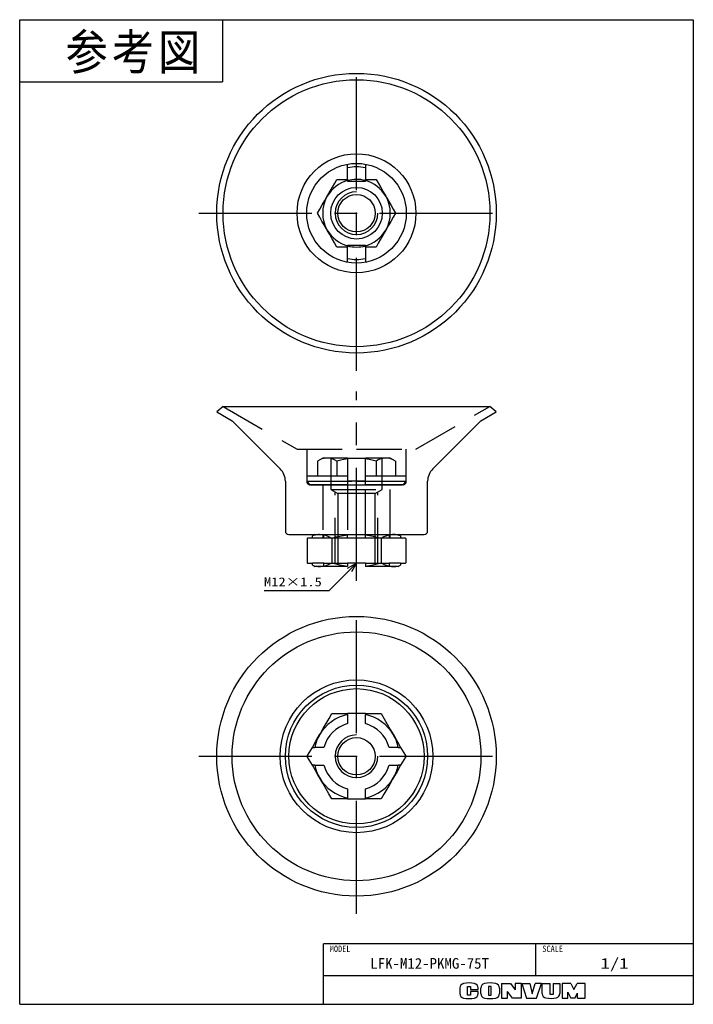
# Model space of a CAD drawing. Extents: x 0 to 189, y 0 to 277.
import ezdxf

# ---------------------------------------------------------------- set-up
doc = ezdxf.new("R2010")
doc.units = 0
doc.linetypes.add('CENTER', pattern=[50.8, 31.75, -6.35, 6.35, -6.35])
doc.linetypes.add('DASHED', pattern=[19.05, 12.7, -6.35])
doc.layers.get('0').update_dxf_attribs({"linetype": 'CONTINUOUS'})
doc.styles.add('MX_NOTE_STANDARD', font='txt.sh', dxfattribs={"bigfont": 'extfont'})
doc.dimstyles.new('MXDIMSTYLE', dxfattribs={"dimtxt": 2.5, "dimasz": 2.5, "dimexe": 1, "dimexo": 1, "dimgap": 1, "dimtad": 1, "dimdsep": 46, "dimtxsty": 'MX_NOTE_STANDARD', "dimblk1": 'OPEN30', "dimblk2": 'OPEN30', "dimsah": 1, "dimcen": 2.5, "dimadec": 0, "dimazin": 0, "dimtfac": 1, "dimtmove": 0, "dimatfit": 3, "dimldrblk": 'OPEN30', "dimfxl": 1, "dimtzin": 0, "dimarcsym": 0})

# ---------------------------------------------------------------- blocks, each defined once
blk = doc.blocks.new('_OPEN30')
at = {"color": 0, "linetype": 'ByBlock', "lineweight": -2}
for p, q in [((-1, 0.267949), (0, 0)), ((0, 0), (-1, -0.267949)), ((0, 0), (-1, 0))]:
    blk.add_line(p, q, dxfattribs=at)

msp = doc.modelspace()

# ---------------------------------------------------------------- linework, layer by layer
at = {"color": 150, "linetype": 'Continuous'}
for p, q in [((0, 0), (0, 276.624973)), ((0, 276.624973), (189.357336, 276.624973)), ((57, 276.624973), (57, 259.124973)), ((189.357336, 276.624973), (189.357336, 0)), ((0, 259.124973), (57, 259.124973)), ((0, 0), (189.357336, 0))]:
    msp.add_line(p, q, dxfattribs=at)
at = {"color": 1, "linetype": 'CENTER'}
for p, q in [((94.678668, 177.971055), (94.678668, 266.551055)), ((50.388668, 222.261055), (138.968668, 222.261055)), ((94.678668, 118.971055), (94.678668, 172.204187)), ((94.678668, 25.391055), (94.678668, 113.971055)), ((50.388668, 69.681055), (138.968668, 69.681055))]:
    msp.add_line(p, q, dxfattribs=at)
at = {"color": 7, "linetype": 'Continuous'}
for p, q in [((92.178668, 231.761055), (92.178668, 236.036032)), ((97.178668, 236.036032), (97.178668, 231.761055)), ((92.178668, 231.761055), (92.178668, 231.426206)), ((92.178668, 231.261055), (92.178668, 231.426206)), ((92.178668, 231.261055), (97.178668, 231.261055)), ((97.178668, 231.426206), (97.178668, 231.761055)), ((97.178668, 231.261055), (97.178668, 231.426206)), ((92.178668, 213.261055), (92.178668, 213.095903)), ((92.178668, 213.261055), (97.178668, 213.261055)), ((92.178668, 213.095903), (92.178668, 212.761055)), ((97.178668, 213.261055), (97.178668, 213.095903)), ((97.178668, 212.761055), (97.178668, 213.095903)), ((92.178668, 208.486077), (92.178668, 212.761055)), ((97.178668, 212.761055), (97.178668, 208.486077)), ((57.178668, 167.971055), (55.388668, 166.471055)), ((55.388668, 166.471055), (59.718795, 163.971055)), ((57.178668, 167.971055), (94.678668, 167.971055)), ((94.678668, 167.971055), (132.178668, 167.971055)), ((129.638541, 163.971055), (133.968668, 166.471055)), ((133.968668, 166.471055), (132.178668, 167.971055)), ((59.718795, 163.971055), (73.214202, 150.475648)), ((116.143134, 150.475648), (129.638541, 163.971055)), ((74.678668, 146.940114), (74.678668, 132.971055)), ((114.678668, 132.971055), (114.678668, 146.940114)), ((75.678668, 131.971055), (94.678668, 131.971055)), ((80.948354, 130.971055), (80.822262, 130.899258)), ((80.946617, 130.971055), (80.822262, 130.899258)), ((80.822262, 130.899258), (80.822262, 124.042851)), ((80.946617, 130.971055), (80.948354, 130.971055)), ((82.265637, 130.971055), (80.948354, 130.971055)), ((82.941974, 131.971055), (82.265637, 131.588687)), ((82.265637, 130.971055), (82.265637, 131.588687)), ((87.750465, 130.899258), (87.750465, 124.042851)), ((92.178668, 131.8223), (92.178668, 131.971055)), ((92.178668, 130.971055), (92.178668, 131.8223)), ((97.178668, 130.971055), (92.178668, 130.971055)), ((94.678668, 131.971055), (113.678668, 131.971055)), ((97.178668, 131.971055), (97.178668, 131.8223)), ((97.178668, 130.971055), (97.178668, 131.8223)), ((101.606871, 130.899258), (101.606871, 124.042851)), ((107.091699, 131.588687), (106.415363, 131.971055)), ((107.091699, 131.588687), (107.091699, 130.971055)), ((108.408982, 130.971055), (107.091699, 130.971055)), ((108.408982, 130.971055), (108.410719, 130.971055)), ((108.535075, 130.899258), (108.408982, 130.971055)), ((108.535075, 130.899258), (108.410719, 130.971055)), ((108.535075, 130.899258), (108.535075, 124.042851)), ((80.822262, 124.042851), (80.948354, 123.971055)), ((80.822262, 124.042851), (80.946617, 123.971055)), ((80.948354, 123.971055), (80.946617, 123.971055)), ((80.948354, 123.971055), (82.265637, 123.971055)), ((82.265637, 123.353422), (82.265637, 123.971055)), ((82.265637, 123.353422), (82.941974, 122.971055)), ((84.286363, 122.971055), (82.941974, 122.971055)), ((92.178668, 122.971055), (84.286363, 122.971055)), ((92.178668, 123.971055), (92.178668, 123.119809)), ((97.178668, 123.971055), (92.178668, 123.971055)), ((92.178668, 122.971055), (92.178668, 123.119809)), ((97.178668, 123.971055), (97.178668, 123.119809)), ((97.178668, 123.119809), (97.178668, 122.971055)), ((105.070973, 122.971055), (97.178668, 122.971055)), ((106.415363, 122.971055), (105.070973, 122.971055)), ((106.415363, 122.971055), (107.091699, 123.353422)), ((107.091699, 123.971055), (107.091699, 123.353422)), ((107.091699, 123.971055), (108.408982, 123.971055)), ((108.408982, 123.971055), (108.535075, 124.042851)), ((108.410719, 123.971055), (108.408982, 123.971055)), ((108.410719, 123.971055), (108.535075, 124.042851)), ((97.178668, 81.681055), (92.178668, 81.681055)), ((92.178668, 81.417749), (92.178668, 81.681055)), ((92.178668, 81.417749), (92.178668, 78.846206)), ((97.178668, 81.681055), (97.178668, 81.417749)), ((97.178668, 78.846206), (97.178668, 81.417749)), ((80.948354, 69.899453), (82.265637, 72.181055)), ((82.265637, 72.181055), (82.941974, 72.181055)), ((85.513517, 72.181055), (82.941974, 72.181055)), ((106.415363, 72.181055), (103.84382, 72.181055)), ((106.415363, 72.181055), (107.091699, 72.181055)), ((107.091699, 72.181055), (108.408982, 69.899453)), ((80.822262, 69.681055), (80.948354, 69.899453)), ((80.948354, 69.462656), (80.822262, 69.681055)), ((82.265637, 67.181055), (80.948354, 69.462656)), ((108.408982, 69.462656), (107.091699, 67.181055)), ((108.408982, 69.899453), (108.535075, 69.681055)), ((108.535075, 69.681055), (108.408982, 69.462656)), ((82.941974, 67.181055), (82.265637, 67.181055)), ((82.941974, 67.181055), (85.513517, 67.181055)), ((103.84382, 67.181055), (106.415363, 67.181055)), ((107.091699, 67.181055), (106.415363, 67.181055)), ((92.178668, 60.515903), (92.178668, 57.94436)), ((97.178668, 57.94436), (97.178668, 60.515903)), ((92.178668, 57.681055), (92.178668, 57.94436)), ((92.178668, 57.681055), (97.178668, 57.681055)), ((97.178668, 57.94436), (97.178668, 57.681055))]:
    msp.add_line(p, q, dxfattribs=at)
at = {"color": 7, "linetype": 'DASHED'}
for p, q in [((57.178668, 167.971055), (77.963278, 155.971055)), ((111.394058, 155.971055), (132.178668, 167.971055)), ((77.963278, 155.971055), (94.678668, 155.971055)), ((80.678668, 155.971055), (80.678668, 146.971055)), ((94.678668, 155.971055), (111.394058, 155.971055)), ((108.678668, 146.971055), (108.678668, 155.971055)), ((85.178668, 153.471055), (83.709013, 152.622549)), ((83.709013, 152.622549), (83.709013, 148.471055)), ((86.451427, 153.471055), (85.178668, 153.471055)), ((92.178668, 153.471055), (86.451427, 153.471055)), ((87.428668, 153.471055), (87.428668, 144.671055)), ((89.193841, 152.622549), (89.193841, 148.471055)), ((92.178668, 153.471055), (92.178668, 153.284316)), ((92.178668, 153.471055), (97.178668, 153.471055)), ((92.178668, 153.284316), (92.178668, 148.471055)), ((102.90591, 153.471055), (97.178668, 153.471055)), ((97.178668, 153.284316), (97.178668, 153.471055)), ((97.178668, 148.471055), (97.178668, 153.284316)), ((100.163496, 152.622549), (100.163496, 148.471055)), ((101.928668, 144.671055), (101.928668, 153.471055)), ((104.178668, 153.471055), (102.90591, 153.471055)), ((105.648323, 152.622549), (104.178668, 153.471055)), ((105.648323, 152.622549), (105.648323, 148.471055)), ((80.678668, 148.471055), (80.678668, 146.971055)), ((80.678668, 148.471055), (92.178668, 148.471055)), ((80.678668, 146.971055), (81.678668, 145.971055)), ((80.678668, 146.971055), (92.178668, 146.971055)), ((80.678668, 146.971055), (94.678668, 146.971055)), ((92.178668, 148.471055), (92.178668, 146.971055)), ((92.178668, 146.971055), (92.178668, 145.971055)), ((94.678668, 146.971055), (92.178668, 146.971055)), ((94.678668, 146.971055), (108.678668, 146.971055)), ((97.178668, 146.971055), (94.678668, 146.971055)), ((97.178668, 148.471055), (108.678668, 148.471055)), ((97.178668, 146.971055), (97.178668, 148.471055)), ((97.178668, 146.971055), (108.678668, 146.971055)), ((97.178668, 145.971055), (97.178668, 146.971055)), ((107.678668, 145.971055), (108.678668, 146.971055)), ((108.678668, 146.971055), (108.678668, 148.471055)), ((92.178668, 145.971055), (81.678668, 145.971055)), ((81.678668, 145.971055), (94.678668, 145.971055)), ((85.178668, 145.971055), (85.178668, 131.971055)), ((85.228668, 145.971055), (85.228668, 131.971055)), ((87.428668, 144.671055), (89.428668, 143.469333)), ((87.428668, 144.671055), (101.928668, 144.671055)), ((92.178668, 145.971055), (92.178668, 131.989065)), ((94.678668, 145.971055), (107.678668, 145.971055)), ((107.678668, 145.971055), (97.178668, 145.971055)), ((97.178668, 131.989065), (97.178668, 145.971055)), ((99.928668, 143.469333), (101.928668, 144.671055)), ((104.128668, 131.971055), (104.128668, 145.971055)), ((104.178668, 131.971055), (104.178668, 145.971055)), ((89.428668, 143.469333), (89.428668, 130.971055)), ((94.678668, 143.469333), (89.428668, 143.469333)), ((99.928668, 143.469333), (94.678668, 143.469333)), ((99.928668, 130.971055), (99.928668, 143.469333)), ((85.513517, 130.971055), (82.265637, 130.971055)), ((85.228668, 131.971055), (85.228668, 130.971055)), ((85.513517, 130.971055), (85.513517, 131.971055)), ((92.178668, 130.971055), (85.513517, 130.971055)), ((89.428668, 130.971055), (89.428668, 123.971055)), ((103.84382, 130.971055), (97.178668, 130.971055)), ((99.928668, 123.971055), (99.928668, 130.971055)), ((103.84382, 131.971055), (103.84382, 130.971055)), ((107.091699, 130.971055), (103.84382, 130.971055)), ((104.128668, 130.971055), (104.128668, 131.971055)), ((85.513517, 123.971055), (82.265637, 123.971055)), ((85.513517, 122.971055), (85.513517, 123.971055)), ((85.513517, 123.971055), (92.178668, 123.971055)), ((97.178668, 123.971055), (103.84382, 123.971055)), ((107.091699, 123.971055), (103.84382, 123.971055)), ((103.84382, 123.971055), (103.84382, 122.971055))]:
    msp.add_line(p, q, dxfattribs=at)
at = {"color": 20, "linetype": 'DASHED'}
for p, q in [((88.678668, 123.971055), (88.678668, 143.919979)), ((100.678668, 123.971055), (100.678668, 143.919979))]:
    msp.add_line(p, q, dxfattribs=at)
at = {"color": 255, "linetype": 'Continuous'}
for p, q in [((189.357336, 17), (85.357336, 17)), ((85.357336, 0), (85.357336, 17)), ((145.106338, 8), (145.106338, 17)), ((189.357336, 8), (85.357336, 8))]:
    msp.add_line(p, q, dxfattribs=at)
at = {"color": 220, "linetype": 'Continuous'}
for p, q in [((135.457336, 5.891946), (135.457336, 1.711946)), ((135.457336, 5.891946), (137.957336, 5.891946)), ((137.957336, 5.891946), (139.257336, 4.080613)), ((140.957336, 5.891946), (139.257336, 5.891946)), ((139.257336, 5.891946), (139.257336, 4.080613)), ((140.957336, 5.891946), (140.957336, 1.711946)), ((141.137336, 5.891946), (142.507336, 1.711946)), ((141.137336, 5.891946), (143.387336, 5.891946)), ((143.387336, 5.891946), (144.057336, 2.911946)), ((144.057336, 2.911946), (144.857336, 5.891946)), ((146.657336, 5.891946), (144.857336, 5.891946)), ((145.257336, 1.711946), (146.657336, 5.891946)), ((146.907336, 2.962978), (146.907336, 5.891946)), ((146.907336, 5.891946), (149.157336, 5.891946)), ((149.157336, 2.711946), (149.157336, 5.891946)), ((149.937336, 5.891946), (151.807336, 5.891946)), ((149.937336, 5.891946), (149.937336, 2.711946)), ((151.807336, 5.891946), (151.807336, 3.011886)), ((152.487336, 5.891946), (152.487336, 1.711946)), ((154.957336, 5.891946), (152.487336, 5.891946)), ((154.957336, 5.891946), (155.777336, 4.191946)), ((155.777336, 4.191946), (156.717336, 5.891946)), ((158.957336, 5.891946), (156.717336, 5.891946)), ((158.957336, 1.711946), (158.957336, 5.891946)), ((123.757336, 4.584631), (123.757336, 3.019261)), ((125.907336, 5.041946), (126.757336, 5.041946)), ((125.907336, 2.591946), (125.907336, 5.041946)), ((126.757336, 5.041946), (126.757336, 4.161946)), ((126.757336, 4.161946), (128.857336, 4.161946)), ((128.857336, 3.591946), (126.757336, 3.591946)), ((126.757336, 3.591946), (126.757336, 2.591946)), ((128.857336, 4.161946), (128.857336, 4.584631)), ((128.857336, 3.019261), (128.857336, 3.591946)), ((129.607336, 3.033004), (129.607336, 4.570888)), ((132.557336, 5.041946), (131.807336, 5.041946)), ((131.807336, 5.041946), (131.807336, 2.591946)), ((132.557336, 2.591946), (132.557336, 5.041946)), ((134.837336, 4.570888), (134.837336, 3.033004)), ((138.537336, 1.711946), (137.137336, 3.611946)), ((137.137336, 1.711946), (137.137336, 3.611946)), ((154.047336, 3.366492), (154.957336, 1.711946)), ((154.047336, 1.711946), (154.047336, 3.366492)), ((156.057336, 1.711946), (156.807336, 3.161946)), ((156.807336, 1.711946), (156.807336, 3.161946)), ((126.757336, 2.591946), (125.907336, 2.591946)), ((131.807336, 2.591946), (132.557336, 2.591946)), ((135.457336, 1.711946), (137.137336, 1.711946)), ((140.957336, 1.711946), (138.537336, 1.711946)), ((142.507336, 1.711946), (145.257336, 1.711946)), ((149.937336, 2.711946), (149.157336, 2.711946)), ((152.487336, 1.711946), (154.077336, 1.711946)), ((156.057336, 1.711946), (154.957336, 1.711946)), ((156.807336, 1.711946), (158.957336, 1.711946))]:
    msp.add_line(p, q, dxfattribs=at)
at = {"color": 7, "linetype": 'Continuous'}
for points in [[(86.451427, 227.011055), (86.646451, 227.348846), (87.286544, 228.45752), (87.922155, 229.55843), (88.562072, 230.666799), (89.193841, 231.761055)], [(89.193841, 231.761055), (90.671895, 231.761055), (92.178668, 231.761055)], [(97.178668, 231.761055), (98.678615, 231.761055), (100.163496, 231.761055)], [(100.163496, 231.761055), (100.830776, 230.605291), (101.507082, 229.433895), (102.204207, 228.226438), (102.90591, 227.011055)], [(83.709013, 222.261055), (84.376294, 223.416818), (85.052599, 224.588214), (85.749725, 225.795671), (86.451427, 227.011055)], [(102.90591, 227.011055), (103.100933, 226.673264), (103.741027, 225.564589), (104.376638, 224.463679), (105.016554, 223.355311), (105.648323, 222.261055)], [(86.451427, 217.511055), (86.256403, 217.848846), (85.616309, 218.95752), (84.980699, 220.05843), (84.340782, 221.166799), (83.709013, 222.261055)], [(105.648323, 222.261055), (104.981043, 221.105291), (104.304737, 219.933895), (103.607612, 218.726438), (102.90591, 217.511055)], [(89.193841, 212.761055), (88.52656, 213.916818), (87.850255, 215.088214), (87.153129, 216.295671), (86.451427, 217.511055)], [(102.90591, 217.511055), (102.710886, 217.173264), (102.070792, 216.064589), (101.435182, 214.963679), (100.795265, 213.855311), (100.163496, 212.761055)], [(92.178668, 212.761055), (90.678721, 212.761055), (89.193841, 212.761055)], [(100.163496, 212.761055), (98.685441, 212.761055), (97.178668, 212.761055)], [(84.286363, 131.971055), (84.039994, 131.965216), (83.595379, 131.925224), (83.15197, 131.848315), (82.707588, 131.735203), (82.265637, 131.588687)], [(87.750465, 130.899258), (86.907584, 131.338725), (86.053304, 131.676878), (85.467296, 131.837712), (84.877509, 131.93707), (84.286363, 131.971055)], [(92.178668, 131.8223), (91.062, 131.663187), (89.953669, 131.453328), (88.847074, 131.196286), (87.750465, 130.899258)], [(101.606871, 130.899258), (100.517651, 131.194421), (99.418575, 131.45017), (98.302851, 131.661933), (97.178668, 131.8223)], [(105.070973, 131.971055), (104.824604, 131.965216), (104.01607, 131.86444), (103.213199, 131.64655), (102.404889, 131.317854), (101.606871, 130.899258)], [(107.091699, 131.588687), (106.592264, 131.751789), (106.089813, 131.871879), (105.580985, 131.946001), (105.070973, 131.971055)], [(82.265637, 123.353422), (82.765073, 123.19032), (83.267523, 123.07023), (83.776352, 122.996109), (84.286363, 122.971055)], [(84.286363, 122.971055), (84.532733, 122.976893), (85.341266, 123.07767), (86.144137, 123.295559), (86.952447, 123.624255), (87.750465, 124.042851)], [(87.750465, 124.042851), (88.839686, 123.747689), (89.938761, 123.491939), (91.054486, 123.280176), (92.178668, 123.119809)], [(97.178668, 123.119809), (98.295336, 123.278922), (99.403668, 123.488781), (100.510263, 123.745823), (101.606871, 124.042851)], [(101.606871, 124.042851), (102.449752, 123.603384), (103.304033, 123.265231), (103.89004, 123.104397), (104.479827, 123.00504), (105.070973, 122.971055)], [(105.070973, 122.971055), (105.317342, 122.976893), (105.761957, 123.016885), (106.205366, 123.093794), (106.649748, 123.206907), (107.091699, 123.353422)], [(84.286363, 75.681055), (84.532733, 76.107779), (85.341266, 77.5082), (86.144137, 78.898813), (86.952447, 80.298847), (87.750465, 81.681055)], [(87.750465, 81.681055), (89.938761, 81.681055), (92.178668, 81.681055)], [(97.178668, 81.681055), (99.403668, 81.681055), (101.606871, 81.681055)], [(101.606871, 81.681055), (102.449752, 80.221143), (103.304033, 78.741485), (104.184613, 77.216276), (105.070973, 75.681055)], [(82.265637, 72.181055), (83.267523, 73.916371), (84.286363, 75.681055)], [(105.070973, 75.681055), (105.317342, 75.25433), (106.205366, 73.716229), (107.091699, 72.181055)], [(84.286363, 63.681055), (84.039994, 64.107779), (83.15197, 65.645881), (82.265637, 67.181055)], [(107.091699, 67.181055), (106.089813, 65.445738), (105.070973, 63.681055)], [(87.750465, 57.681055), (86.907584, 59.140967), (86.053304, 60.620624), (85.172724, 62.145833), (84.286363, 63.681055)], [(105.070973, 63.681055), (104.824604, 63.25433), (104.01607, 61.853909), (103.213199, 60.463296), (102.404889, 59.063262), (101.606871, 57.681055)], [(92.178668, 57.681055), (89.953669, 57.681055), (87.750465, 57.681055)], [(101.606871, 57.681055), (99.418575, 57.681055), (97.178668, 57.681055)]]:
    msp.add_lwpolyline(points, dxfattribs=at)
at = {"color": 7, "linetype": 'DASHED'}
for points in [[(86.451427, 153.471055), (86.256403, 153.466434), (85.616309, 153.386654), (84.980699, 153.214159), (84.340782, 152.95394), (83.709013, 152.622549)], [(89.193841, 152.622549), (88.52656, 152.970461), (87.850255, 153.238165), (87.153129, 153.411097), (86.451427, 153.471055)], [(92.178668, 153.284316), (90.678721, 153.004704), (89.193841, 152.622549)], [(100.163496, 152.622549), (98.685441, 153.003173), (97.178668, 153.284316)], [(102.90591, 153.471055), (102.710886, 153.466434), (102.070792, 153.386654), (101.435182, 153.214159), (100.795265, 152.95394), (100.163496, 152.622549)], [(105.648323, 152.622549), (104.981043, 152.970461), (104.304737, 153.238165), (103.607612, 153.411097), (102.90591, 153.471055)]]:
    msp.add_lwpolyline(points, dxfattribs=at)
at = {"color": 7, "linetype": 'Continuous'}
for centre, radius in [((94.678668, 222.261055), 39.29), ((94.678668, 222.261055), 37.5), ((94.678668, 222.261055), 16.71539), ((94.678668, 222.261055), 14), ((94.678668, 222.261055), 7.25), ((94.678668, 222.261055), 5.25), ((94.678668, 69.681055), 39.29), ((94.678668, 69.681055), 34.959873), ((94.678668, 69.681055), 21.464466), ((94.678668, 69.681055), 20), ((94.678668, 69.681055), 19), ((94.678668, 69.681055), 5.25)]:
    msp.add_circle(centre, radius, dxfattribs=at)
for centre, radius, start, end in [((94.678668, 222.261055), 13, 78.912511, 101.087489), ((94.678668, 222.261055), 9.5, 105.257523, 150), ((94.678668, 222.261055), 9.5, 74.979293, 105.257523), ((94.678668, 222.261055), 9.5, 74.742477, 74.979293), ((94.678668, 222.261055), 9.5, 30, 74.742477), ((94.678668, 222.261055), 9.5, 150, 210), ((94.678668, 222.261055), 9.5, 330, 30), ((94.678668, 222.261055), 9.5, 210, 254.742477), ((94.678668, 222.261055), 9.5, 285.257523, 330), ((94.678668, 222.261055), 9.5, 254.742477, 270), ((94.678668, 222.261055), 9.5, 270, 285.206262), ((94.678668, 222.261055), 13, 258.912511, 270), ((94.678668, 222.261055), 13, 270, 281.087489), ((69.678668, 146.940114), 5, 0, 45), ((119.678668, 146.940114), 5, 135, 180), ((75.678668, 132.971055), 1, 180, 270), ((113.678668, 132.971055), 1, 270, 0), ((94.678668, 69.681055), 12, 102.024699, 150), ((94.678668, 69.681055), 12, 30, 77.975301), ((94.678668, 69.681055), 9.5, 105.257523, 164.742477), ((94.678668, 69.681055), 9.5, 15.257523, 74.742477), ((94.678668, 69.681055), 12, 150, 167.975301), ((94.678668, 69.681055), 12, 12.024699, 30), ((94.678668, 69.681055), 13.732051, 179.088712, 180.911288), ((94.678668, 69.681055), 13.732051, 359.088712, 0.911288), ((94.678668, 69.681055), 12, 192.024699, 210), ((94.678668, 69.681055), 9.5, 195.257523, 254.742477), ((94.678668, 69.681055), 9.5, 285.257523, 344.742477), ((94.678668, 69.681055), 12, 330, 347.975301), ((94.678668, 69.681055), 12, 210, 257.975301), ((94.678668, 69.681055), 12, 282.024699, 330)]:
    msp.add_arc(centre, radius, start, end, dxfattribs=at)
at = {"color": 254, "linetype": 'Continuous'}
for centre in [(94.678668, 222.261055), (94.678668, 69.681055)]:
    msp.add_arc(centre, 6, 90, 0, dxfattribs=at)
at = {"color": 7, "linetype": 'DASHED'}
for centre, start, end in [((81.678668, 146.971055), 180, 270), ((107.678668, 146.971055), 270, 0)]:
    msp.add_arc(centre, 1, start, end, dxfattribs=at)
at = {"color": 220, "linetype": 'Continuous'}
for centre, radius, start, end in [((125.057336, 4.584631), 1.3, 101.631293, 180), ((126.307336, -1.488054), 7.5, 78.368707, 101.631293), ((127.557336, 4.584631), 1.3, 0, 78.368707), ((130.907336, 4.570888), 1.3, 102.245257, 180), ((132.222336, -1.488054), 7.5, 77.754743, 102.245257), ((133.537336, 4.570888), 1.3, 0, 77.754743), ((125.057336, 3.019261), 1.3, 180, 258.368707), ((127.557336, 3.019261), 1.3, 281.631293, 0), ((130.907336, 3.033004), 1.3, 180, 257.754743), ((133.537336, 3.033004), 1.3, 282.245257, 0), ((148.107336, 2.962978), 1.2, 180, 259.765703), ((150.607336, 3.011886), 1.2, 282.475783, 0), ((126.307336, 9.091946), 7.5, 258.368707, 281.631293), ((132.222336, 9.091946), 7.5, 257.754743, 282.245257), ((149.235565, 9.211946), 7.55, 259.765703, 282.475783)]:
    msp.add_arc(centre, radius, start, end, dxfattribs=at)

# ---------------------------------------------------------------- texts
at = {"color": 255, "linetype": 'Continuous', "insert": (12.893496, 272.552331), "char_height": 10, "attachment_point": 1, "line_spacing_factor": 0.72}
msp.add_mtext('\\T1.095445;\\W0.912871;\\A1;参考図', dxfattribs=at)
at = {"color": 7, "linetype": 'Continuous', "insert": (68.691409, 118.65928), "char_height": 2.5, "attachment_point": 4, "line_spacing_factor": 0.72}
msp.add_mtext('\\W1.193182;\\A1;M12×1.5', dxfattribs=at)
at = {"color": 140, "linetype": 'Continuous', "attachment_point": 2}
for s, insert, char_height, line_spacing_factor in [('\\W0.944444;\\A1;MODEL', (90.069885, 16.495431), 1.8, 0.6), ('\\W0.944444;\\A1;SCALE', (149.818887, 16.495431), 1.8, 0.6), ('\\W1.021277;\\A1;LFK-M12-PKMG-75T', (115.231837, 13), 3, 0.72), ('\\W1.285714;\\A1;1/1', (167.231837, 13), 3, 0.72)]:
    msp.add_mtext(s, dxfattribs=dict(at, insert=insert, char_height=char_height, line_spacing_factor=line_spacing_factor))

# ---------------------------------------------------------------- leaders
at = {"color": 7, "linetype": 'Continuous'}
msp.add_leader([(94.678668, 123.971055), (86.866893, 116.15928), (68.691409, 116.15928)], dimstyle='MXDIMSTYLE', override={"dimasz": 2.77}, dxfattribs=at)

doc.saveas('drawing.dxf')
